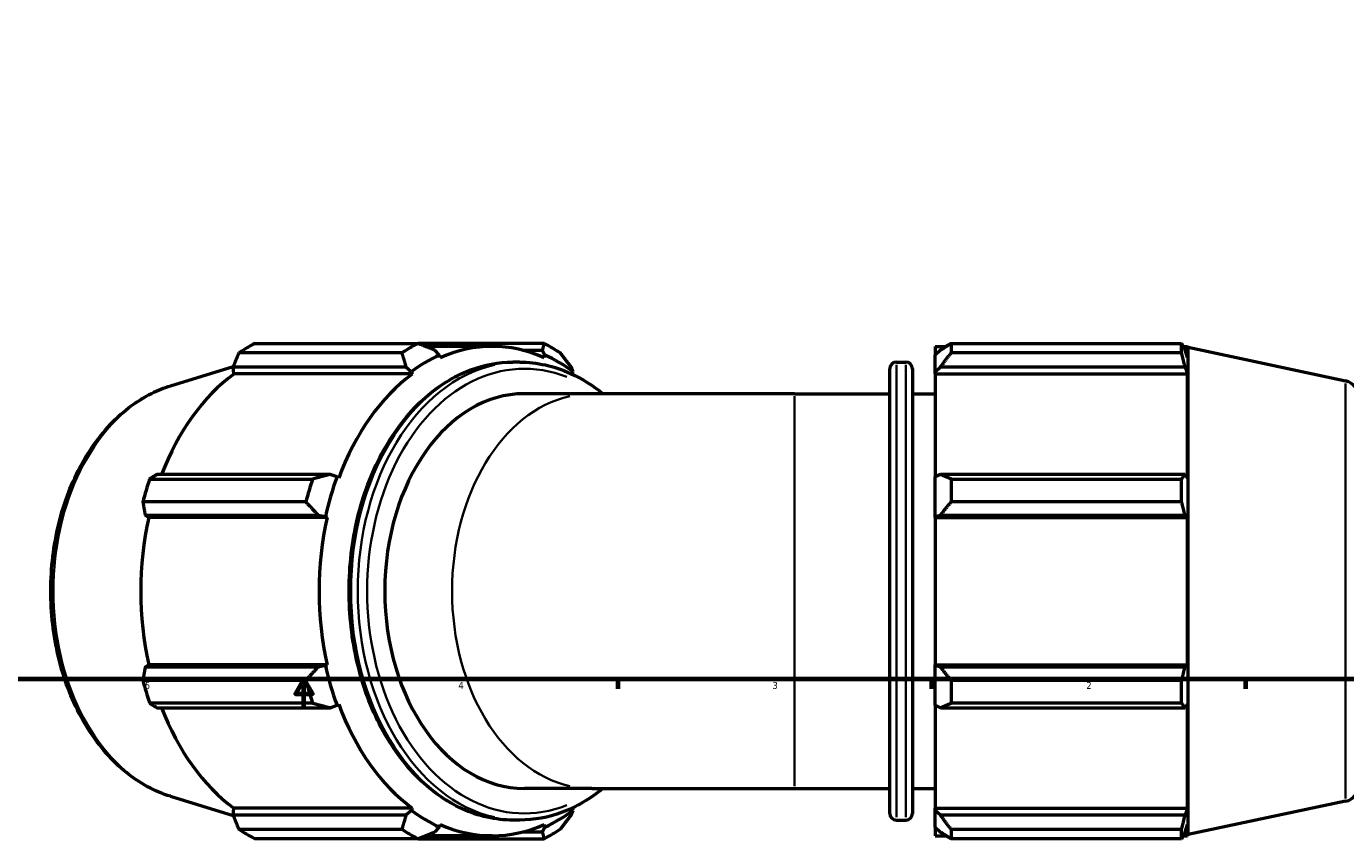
# Model space of a CAD drawing. Header units: inches. Extents: x -0.9 to 60.3, y -18.1 to 45.6.
# Tile 4 of 10: x 13.2 to 31.1, y -1.2 to 9.8. Entities that reach past the tile are written whole.
import ezdxf

# ---------------------------------------------------------------- set-up
doc = ezdxf.new("R2010")
doc.units = ezdxf.units.IN
doc.header["$MEASUREMENT"] = 0
for name, color, linetype, lineweight in [('Border (ANSI)', 7, 'Continuous', 70), ('Visible (ANSI)', 7, 'Continuous', 50), ('Visible Narrow (ANSI)', 7, 'Continuous', 35)]:
    doc.layers.add(name, color=color, linetype=linetype, lineweight=lineweight)
doc.styles.add('Note Text (ANSI)', font='tahoma.ttf')

# ---------------------------------------------------------------- blocks, each defined once
blk = doc.blocks.new('Borders Default Border')
at = {"layer": 'Border (ANSI)'}
for p, q in [((21.25, 1), (21.25, 0.866)), ((25.5, 1), (25.5, 0.866)), ((29.75, 1), (29.75, 0.866))]:
    blk.add_line(p, q, dxfattribs=at)
at = {"layer": 'Border (ANSI)', "flags": 128}
for points in [[(0.5, 1), (0.5, 21), (33.5, 21), (33.5, 1), (0.5, 1)], [(17, 0.6), (17, 1), (16.885, 0.8), (17.115, 0.8), (17, 1)]]:
    blk.add_lwpolyline(points, dxfattribs=at)
at = {"layer": 'Border (ANSI)', "color": 5, "true_color": 0x0000ff, "char_height": 0.0945, "attachment_point": 7, "style": 'Note Text (ANSI)'}
for s, insert in [('5', (14.847, 0.864)), ('4', (19.092, 0.866)), ('3', (23.346, 0.864)), ('2', (27.596, 0.866))]:
    blk.add_mtext(s, dxfattribs=dict(at, insert=insert))

msp = doc.modelspace()

# ---------------------------------------------------------------- linework, layer by layer
at = {"layer": 'Visible (ANSI)'}
for p, q in [((16.337, 5.545), (18.545, 5.545)), ((20.252, 5.545), (18.545, 5.545)), ((25.764, 5.545), (25.764, 5.416)), ((25.764, 5.545), (28.886, 5.545)), ((28.886, 5.416), (28.886, 5.545)), ((18.325, 5.416), (16.117, 5.416)), ((19.55, 5.506), (18.643, 5.506)), ((18.837, 5.387), (18.771, 5.455)), ((18.845, 5.353), (18.837, 5.387)), ((19.961, 5.455), (20.227, 5.455)), ((20.227, 5.455), (20.262, 5.387)), ((20.262, 5.387), (20.255, 5.353)), ((25.55, 5.506), (25.55, 5.387)), ((25.55, 5.506), (25.702, 5.506)), ((25.621, 5.455), (25.55, 5.387)), ((25.55, 5.163), (25.55, 5.387)), ((28.886, 5.416), (25.764, 5.416)), ((28.906, 5.506), (28.967, 5.506)), ((28.967, 5.353), (28.932, 5.455)), ((28.967, 5.353), (28.967, 5.506)), ((28.973, 5.49), (28.967, 5.506)), ((28.973, -1.108), (28.973, 5.49)), ((31.107, 5.036), (28.973, 5.49)), ((15.192, 4.971), (16.043, 5.233)), ((16.04, 5.227), (18.382, 5.227)), ((16.051, 5.132), (16.04, 5.227)), ((18.382, 5.227), (18.455, 5.163)), ((19.922, 5.292), (19.831, 5.292)), ((20.644, 5.163), (20.617, 5.227)), ((24.933, -0.821), (24.933, 5.203)), ((25.023, 5.292), (25.152, 5.292)), ((25.242, 5.203), (25.242, -0.821)), ((25.55, 5.163), (25.621, 5.227)), ((25.621, 5.227), (28.932, 5.227)), ((28.932, 5.227), (28.967, 5.132)), ((18.467, 5.132), (16.051, 5.132)), ((18.455, 5.163), (18.467, 5.132)), ((20.632, 5.132), (20.644, 5.163)), ((25.55, 5.132), (25.55, 5.163)), ((25.55, 5.132), (25.55, 3.738)), ((25.55, 5.132), (28.967, 5.132)), ((28.967, 3.722), (28.967, 5.132)), ((20.897, 4.865), (19.986, 4.865)), ((23.645, 4.865), (20.897, 4.865)), ((23.645, 4.865), (24.933, 4.865)), ((25.242, 4.865), (25.55, 4.865)), ((17.353, 3.771), (15.011, 3.771)), ((17.448, 3.738), (17.353, 3.771)), ((25.621, 3.771), (25.55, 3.738)), ((28.932, 3.771), (25.621, 3.771)), ((28.967, 3.722), (28.932, 3.771)), ((14.91, 3.709), (17.118, 3.709)), ((17.47, 3.722), (17.448, 3.738)), ((25.55, 3.199), (25.55, 3.738)), ((25.764, 3.709), (25.764, 3.398)), ((25.764, 3.709), (28.886, 3.709)), ((28.886, 3.398), (28.886, 3.709)), ((17.026, 3.398), (14.819, 3.398)), ((28.886, 3.398), (25.764, 3.398)), ((14.85, 3.22), (17.191, 3.22)), ((14.897, 3.188), (14.85, 3.22)), ((17.191, 3.22), (17.29, 3.199)), ((25.55, 3.199), (25.621, 3.22)), ((25.621, 3.22), (28.932, 3.22)), ((28.932, 3.22), (28.967, 3.188)), ((17.314, 3.188), (14.897, 3.188)), ((17.29, 3.199), (17.314, 3.188)), ((25.55, 3.188), (25.55, 3.199)), ((25.55, 3.188), (25.55, 1.194)), ((25.55, 3.188), (28.967, 3.188)), ((28.967, 1.194), (28.967, 3.188)), ((14.85, 1.162), (14.897, 1.194)), ((17.191, 1.162), (14.85, 1.162)), ((17.314, 1.194), (14.897, 1.194)), ((17.29, 1.183), (17.191, 1.162)), ((17.314, 1.194), (17.29, 1.183)), ((25.55, 1.183), (25.55, 1.194)), ((25.55, 1.194), (28.967, 1.194)), ((25.55, 0.644), (25.55, 1.183)), ((25.621, 1.162), (25.55, 1.183)), ((28.932, 1.162), (25.621, 1.162)), ((28.967, 1.194), (28.932, 1.162)), ((14.819, 0.984), (17.026, 0.984)), ((25.764, 0.984), (25.764, 0.673)), ((25.764, 0.984), (28.886, 0.984)), ((28.886, 0.673), (28.886, 0.984)), ((17.118, 0.673), (14.91, 0.673)), ((15.011, 0.611), (17.353, 0.611)), ((17.353, 0.611), (17.448, 0.644)), ((17.448, 0.644), (17.47, 0.66)), ((25.55, 0.644), (25.621, 0.611)), ((25.55, 0.644), (25.55, -0.75)), ((25.621, 0.611), (28.932, 0.611)), ((28.886, 0.673), (25.764, 0.673)), ((28.932, 0.611), (28.967, 0.66)), ((28.967, -0.75), (28.967, 0.66)), ((20.897, -0.483), (19.986, -0.483)), ((20.897, -0.483), (23.645, -0.483)), ((23.645, -0.483), (24.933, -0.483)), ((25.242, -0.483), (25.55, -0.483)), ((15.192, -0.589), (16.043, -0.851)), ((31.107, -0.654), (28.973, -1.108)), ((16.04, -0.845), (16.051, -0.75)), ((18.382, -0.845), (16.04, -0.845)), ((18.467, -0.75), (16.051, -0.75)), ((18.455, -0.782), (18.382, -0.845)), ((18.467, -0.75), (18.455, -0.782)), ((20.617, -0.845), (20.644, -0.782)), ((20.644, -0.782), (20.632, -0.75)), ((25.55, -0.782), (25.55, -0.75)), ((25.55, -0.75), (28.967, -0.75)), ((25.55, -1.005), (25.55, -0.782)), ((25.621, -0.845), (25.55, -0.782)), ((28.932, -0.845), (25.621, -0.845)), ((28.967, -0.75), (28.932, -0.845)), ((16.117, -1.035), (18.325, -1.035)), ((18.771, -1.073), (18.837, -1.005)), ((18.837, -1.005), (18.845, -0.971)), ((19.922, -0.911), (19.831, -0.911)), ((20.262, -1.005), (20.227, -1.073)), ((20.255, -0.971), (20.262, -1.005)), ((25.023, -0.911), (25.152, -0.911)), ((25.55, -1.005), (25.621, -1.073)), ((25.55, -1.005), (25.55, -1.125)), ((25.764, -1.035), (25.764, -1.164)), ((25.764, -1.035), (28.886, -1.035)), ((28.886, -1.164), (28.886, -1.035)), ((28.932, -1.073), (28.967, -0.971)), ((28.967, -1.125), (28.967, -0.971)), ((18.545, -1.164), (16.337, -1.164)), ((18.545, -1.164), (20.252, -1.164)), ((19.55, -1.125), (18.643, -1.125)), ((20.227, -1.073), (19.961, -1.073)), ((25.55, -1.125), (25.702, -1.125)), ((28.886, -1.164), (25.764, -1.164)), ((28.906, -1.125), (28.967, -1.125)), ((28.973, -1.108), (28.967, -1.125))]:
    msp.add_line(p, q, dxfattribs=at)
for centre, radius, start, end in [((25.023, 5.203), 0.0898, 90, 180), ((25.152, 5.203), 0.0898, 0, 90), ((31.06, 4.817), 0.225, 0, 78), ((31.06, -0.435), 0.225, 282, 0), ((25.023, -0.821), 0.0898, 180, 270), ((25.152, -0.821), 0.0898, 270, 0)]:
    msp.add_arc(centre, radius, start, end, dxfattribs=at)
for centre, major_axis, start_param, end_param in [((17.191, 2.191), (0, 3.565), 0.345435, 0.439963), ((19.398, 2.191), (0, 3.565), 0.345435, 0.439963), ((19.55, 2.191), (0, 3.315), 5.977753, 6.588618), ((19.398, 2.191), (0, 3.565), 5.843222, 5.93775), ((19.55, 2.191), (0, 3.351), 0.305433, 0.479966), ((19.55, 2.191), (0, 3.351), 5.80322, 5.977753), ((17.133, 2.191), (0, 3.315), 0.479966, 1.073963), ((19.55, 2.191), (0, -3.315), 3.621558, 4.232423), ((19.55, 2.191), (0, 3.315), 5.800345, 5.80322), ((19.986, 2.191), (0, -2.674), 3.141593, 6.283185), ((17.191, 2.191), (0, 3.565), 1.130833, 1.225361), ((19.398, 2.191), (0, -3.565), 4.272426, 4.366954), ((19.55, 2.191), (0, 3.351), 1.090831, 1.265364), ((17.133, 2.191), (0, 3.315), 1.265364, 1.876229), ((19.55, 2.191), (0, -3.315), 4.406956, 5.017822), ((19.55, 2.191), (0, 3.351), 1.876229, 2.050762), ((17.191, 2.191), (0, 3.565), 1.916232, 2.010759), ((19.398, 2.191), (0, -3.565), 5.057824, 5.152352), ((17.133, 2.191), (0, 3.315), 2.067629, 2.661627), ((19.55, 2.191), (0, -3.315), 5.192355, 5.80322), ((19.55, 2.191), (0, -3.351), 5.80322, 5.977753), ((19.55, 2.191), (0, -3.351), 0.305433, 0.479966), ((19.55, 2.191), (0, 3.315), 3.621558, 3.624433), ((17.191, 2.191), (0, -3.565), 5.843222, 5.93775), ((19.398, 2.191), (0, -3.565), 5.843222, 5.93775), ((19.55, 2.191), (0, -3.315), 5.977753, 6.588618), ((19.398, 2.191), (0, -3.565), 0.345435, 0.439963)]:
    msp.add_ellipse(centre, major_axis=major_axis, ratio=0.707107, start_param=start_param, end_param=end_param, dxfattribs=at)
for points, weights in [([(18.771, 5.455), (18.661, 5.499), (18.545, 5.545)], [1.01424697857, 1.019608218, 1.02416106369]), ([(20.252, 5.545), (20.24, 5.499), (20.227, 5.455)], [1.02416106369, 1.019608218, 1.01424697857]), ([(25.764, 5.545), (25.69, 5.499), (25.621, 5.455)], [1.0163054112, 1.01158040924, 1.00605543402]), ([(28.886, 5.545), (28.91, 5.499), (28.932, 5.455)], [1, 1.00079068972, 1.00076438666]), ([(16.117, 5.416), (16.078, 5.32), (16.04, 5.227)], [2.74138513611, 2.7756364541, 2.80802157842]), ([(18.325, 5.416), (18.355, 5.32), (18.382, 5.227)], [1.01889921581, 1.01424922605, 1.00879627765]), ([(20.617, 5.227), (20.547, 5.32), (20.472, 5.416)], [1.00879627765, 1.01424922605, 1.01889921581]), ([(25.621, 5.227), (25.69, 5.32), (25.764, 5.416)], [1.00605543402, 1.01158040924, 1.0163054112]), ([(28.932, 5.227), (28.91, 5.32), (28.886, 5.416)], [1.00076438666, 1.00079068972, 1]), ([(15.011, 3.771), (14.961, 3.741), (14.91, 3.709)], [2.80802157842, 2.7756364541, 2.74138513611]), ([(17.353, 3.771), (17.238, 3.741), (17.118, 3.709)], [1.01482104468, 1.02017253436, 1.02471505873]), ([(25.764, 3.709), (25.69, 3.741), (25.621, 3.771)], [1.0163054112, 1.01158040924, 1.00605543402]), ([(28.886, 3.709), (28.91, 3.741), (28.932, 3.771)], [1, 1.00079068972, 1.00076438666]), ([(14.819, 3.398), (14.834, 3.307), (14.85, 3.22)], [2.74138513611, 2.7756364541, 2.80802157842]), ([(17.026, 3.398), (17.111, 3.307), (17.191, 3.22)], [1.0201590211, 1.01553214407, 1.01010100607]), ([(25.621, 3.22), (25.69, 3.307), (25.764, 3.398)], [1.00605543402, 1.01158040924, 1.0163054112]), ([(28.932, 3.22), (28.91, 3.307), (28.886, 3.398)], [1.00076438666, 1.00079068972, 1]), ([(14.85, 1.162), (14.834, 1.075), (14.819, 0.984)], [2.7960622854, 2.7638150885, 2.72970964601]), ([(17.191, 1.162), (17.111, 1.075), (17.026, 0.984)], [1.01010100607, 1.01553214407, 1.0201590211]), ([(25.764, 0.984), (25.69, 1.075), (25.621, 1.162)], [1.0163054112, 1.01158040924, 1.00605543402]), ([(28.886, 0.984), (28.91, 1.075), (28.932, 1.162)], [1, 1.00079068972, 1.00076438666]), ([(14.91, 0.673), (14.961, 0.641), (15.011, 0.611)], [2.72970964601, 2.7638150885, 2.7960622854]), ([(17.118, 0.673), (17.238, 0.641), (17.353, 0.611)], [1.02471505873, 1.02017253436, 1.01482104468]), ([(25.621, 0.611), (25.69, 0.641), (25.764, 0.673)], [1.00605543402, 1.01158040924, 1.0163054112]), ([(28.932, 0.611), (28.91, 0.641), (28.886, 0.673)], [1.00076438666, 1.00079068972, 1]), ([(16.04, -0.845), (16.078, -0.938), (16.117, -1.035)], [2.7960622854, 2.7638150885, 2.72970964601]), ([(18.382, -0.845), (18.355, -0.938), (18.325, -1.035)], [1.00879627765, 1.01424922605, 1.01889921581]), ([(20.472, -1.035), (20.547, -0.938), (20.617, -0.845)], [1.01889921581, 1.01424922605, 1.00879627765]), ([(25.764, -1.035), (25.69, -0.938), (25.621, -0.845)], [1.0163054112, 1.01158040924, 1.00605543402]), ([(28.886, -1.035), (28.91, -0.938), (28.932, -0.845)], [1, 1.00079068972, 1.00076438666]), ([(18.545, -1.164), (18.661, -1.117), (18.771, -1.073)], [1.02416106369, 1.019608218, 1.01424697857]), ([(20.227, -1.073), (20.24, -1.117), (20.252, -1.164)], [1.01424697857, 1.019608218, 1.02416106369]), ([(25.621, -1.073), (25.69, -1.117), (25.764, -1.164)], [1.00605543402, 1.01158040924, 1.0163054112]), ([(28.932, -1.073), (28.91, -1.117), (28.886, -1.164)], [1.00076438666, 1.00079068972, 1])]:
    msp.add_rational_spline(points, weights, degree=2, dxfattribs=at)
for points, knots in [([(19.831, -0.911), (19.597, -0.911), (19.363, -0.859), (18.918, -0.656), (18.707, -0.504), (18.327, -0.116), (18.159, 0.123), (17.884, 0.663), (17.778, 0.964), (17.64, 1.598), (17.607, 1.931), (17.618, 2.594), (17.661, 2.924), (17.821, 3.548), (17.937, 3.843), (18.23, 4.366), (18.407, 4.595), (18.805, 4.962), (19.026, 5.101), (19.444, 5.257), (19.637, 5.292), (19.831, 5.292)], [3.141593, 3.141593, 3.141593, 3.141593, 3.452715, 3.452715, 3.768044, 3.768044, 4.089085, 4.089085, 4.412224, 4.412224, 4.735591, 4.735591, 5.058914, 5.058914, 5.382286, 5.382286, 5.705295, 5.705295, 6.025694, 6.025694, 6.283185, 6.283185, 6.283185, 6.283185]), ([(19.922, 5.292), (20.156, 5.292), (20.39, 5.24), (20.764, 5.07), (20.911, 4.978), (21.049, 4.865)], [0, 0, 0, 0, 0.311122, 0.311122, 0.5261769, 0.5261769, 0.5261769, 0.5261769]), ([(15.192, -0.589), (14.98, -0.524), (14.778, -0.414), (14.403, -0.112), (14.232, 0.083), (13.94, 0.539), (13.82, 0.801), (13.648, 1.365), (13.595, 1.666), (13.561, 2.275), (13.58, 2.583), (13.687, 3.177), (13.775, 3.463), (14.016, 3.982), (14.167, 4.216), (14.519, 4.604), (14.719, 4.76), (15.019, 4.91), (15.105, 4.944), (15.192, 4.971)], [3.355783, 3.355783, 3.355783, 3.355783, 3.658502, 3.658502, 3.976522, 3.976522, 4.303813, 4.303813, 4.633108, 4.633108, 4.96237, 4.96237, 5.291694, 5.291694, 5.620484, 5.620484, 5.944017, 5.944017, 6.068995, 6.068995, 6.068995, 6.068995]), ([(21.049, -0.483), (20.877, -0.624), (20.69, -0.733), (20.309, -0.875), (20.116, -0.911), (19.922, -0.911)], [2.6154157, 2.6154157, 2.6154157, 2.6154157, 2.8841009, 2.8841009, 3.1415927, 3.1415927, 3.1415927, 3.1415927])]:
    msp.add_open_spline(points, degree=3, knots=knots, dxfattribs=at)
at = {"layer": 'Visible Narrow (ANSI)'}
for p, q in [((25.023, 5.254), (25.023, -0.872)), ((25.152, -0.872), (25.152, 5.254)), ((23.645, -0.45), (23.645, 4.832)), ((31.107, -0.619), (31.107, 5.001))]:
    msp.add_line(p, q, dxfattribs=at)
for centre, major_axis, start_param, end_param in [((19.986, 2.191), (0, -3.012), 2.868216, 6.556562), ((19.831, 2.191), (0, -3.102), 3.298672, 6.126106), ((19.922, 2.191), (0, 3.102), 0.15708, 2.984513), ((15.62, 2.191), (0, -2.845), 3.491444, 5.933334), ((20.897, 2.191), (0, -2.674), 3.298672, 6.126106)]:
    msp.add_ellipse(centre, major_axis=major_axis, ratio=0.707107, start_param=start_param, end_param=end_param, dxfattribs=at)

# ---------------------------------------------------------------- block references
msp.add_blockref('Borders Default Border', (0, 0))

doc.saveas('drawing.dxf')
